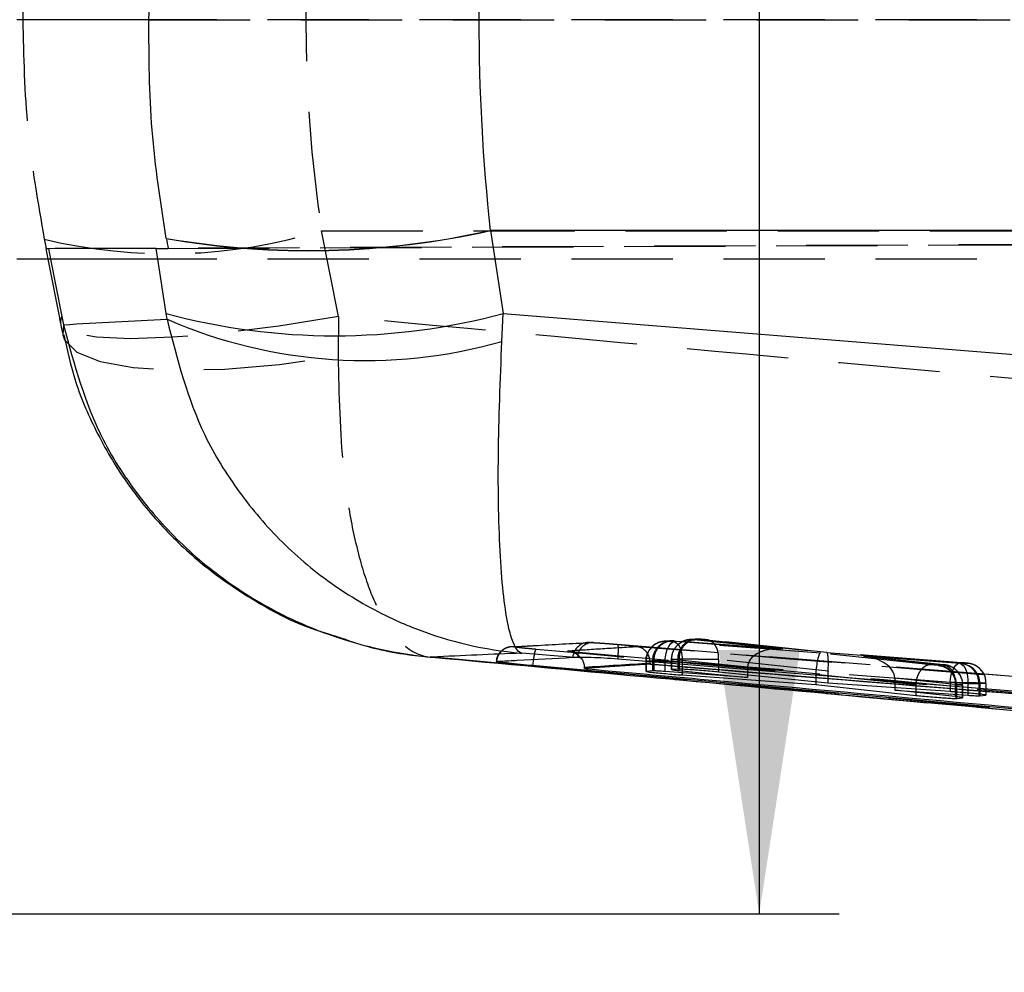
# Model space of a CAD drawing. Extents: x 31 to 406, y 23 to 283.
# Tile 12 of 30: x 165 to 177, y 145 to 156. Entities that reach past the tile are written whole.
import ezdxf

# ---------------------------------------------------------------- set-up
doc = ezdxf.new("R2010")
doc.units = 0
doc.linetypes.add('HIDDEN', pattern=[1.905, 1.27, -0.635])
doc.layers.get('0').update_dxf_attribs({"linetype": 'CONTINUOUS'})
doc.styles.add('SLDTEXTSTYLE0', font='TXT', dxfattribs={"width": 0.75})
doc.dimstyles.new('SLDDIMSTYLE0', dxfattribs={"dimtxt": 3.5, "dimasz": 3.302, "dimexe": 0, "dimexo": 0.0625, "dimgap": 0.875, "dimtad": 1, "dimdec": 0, "dimrnd": 1e-09, "dimzin": 12, "dimtxsty": 'SLDTEXTSTYLE0', "dimsah": 1, "dimcen": 0.09, "dimazin": 3, "dimtfac": 1, "dimtdec": 0, "dimtofl": 0, "dimtmove": 0, "dimatfit": 3, "dimtolj": 1, "dimtzin": 12})
doc.dimstyles.new('SLDDIMSTYLE1', dxfattribs={"dimtxt": 3.5, "dimasz": 3.302, "dimexe": 0, "dimexo": 0.0625, "dimgap": 0.875, "dimtad": 1, "dimdec": 3, "dimrnd": 1e-09, "dimzin": 12, "dimtxsty": 'SLDTEXTSTYLE0', "dimsah": 1, "dimcen": 0.09, "dimazin": 3, "dimtfac": 1, "dimtdec": 3, "dimtofl": 0, "dimtmove": 0, "dimatfit": 3, "dimtolj": 1, "dimtzin": 12})

# ---------------------------------------------------------------- blocks, each defined once
blk = doc.blocks.new('_D_3')
at = {"color": 179, "linetype": 'CONTINUOUS'}
for p, q in [((226.075, 155.441), (226.075, 108.887)), ((42.625, 151.437), (42.625, 108.887)), ((42.625, 109.887), (226.075, 109.887))]:
    blk.add_line(p, q, dxfattribs=at)
for points in [[(42.625, 109.887), (45.927, 109.379), (45.927, 110.395)], [(226.075, 109.887), (222.773, 110.395), (222.773, 109.379)]]:
    blk.add_solid(points, dxfattribs=at)
at = {"color": 179, "linetype": 'CONTINUOUS', "insert": (129.359, 114.399, 0.1), "char_height": 3.5, "attachment_point": 1, "style": 'SLDTEXTSTYLE0'}
blk.add_mtext('184', dxfattribs=at)
blk = doc.blocks.new('_D_6')
at = {"color": 179, "linetype": 'CONTINUOUS'}
for p, q in [((174.411, 167.641), (174.411, 192.727)), ((150.27, 167.641), (175.411, 167.641)), ((174.411, 167.641), (174.411, 145.241)), ((150.27, 145.241), (175.411, 145.241))]:
    blk.add_line(p, q, dxfattribs=at)
for points in [[(174.411, 167.641), (173.903, 164.339), (174.919, 164.339)], [(174.411, 145.241), (174.919, 148.543), (173.903, 148.543)]]:
    blk.add_solid(points, dxfattribs=at)
at = {"color": 179, "linetype": 'CONTINUOUS', "insert": (169.899, 180.832, 7.369), "char_height": 3.5, "attachment_point": 1, "rotation": 90, "style": 'SLDTEXTSTYLE0'}
blk.add_mtext('22,4', dxfattribs=at)
blk = doc.blocks.new('_D_7')
at = {"color": 179, "linetype": 'CONTINUOUS'}
for p, q in [((186.19, 173.991), (186.19, 190.788)), ((147.77, 173.991), (187.19, 173.991)), ((186.19, 138.891), (186.19, 173.991)), ((147.77, 138.891), (187.19, 138.891))]:
    blk.add_line(p, q, dxfattribs=at)
for points in [[(186.19, 173.991), (185.682, 170.689), (186.698, 170.689)], [(186.19, 138.891), (186.698, 142.193), (185.682, 142.193)]]:
    blk.add_solid(points, dxfattribs=at)
at = {"color": 179, "linetype": 'CONTINUOUS', "insert": (181.679, 182.772, 7.369), "char_height": 3.5, "attachment_point": 1, "rotation": 90, "style": 'SLDTEXTSTYLE0'}
blk.add_mtext('35', dxfattribs=at)

msp = doc.modelspace()

# ---------------------------------------------------------------- linework, layer by layer
at = {"color": 7, "linetype": 'CONTINUOUS'}
for p, q in [((166.762484, 156.441319), (165.106604, 156.441319)), ((204.952152, 153.800811), (171.041677, 153.800811)), ((171.042049, 153.798402), (171.202188, 152.760306)), ((166.981855, 153.698562), (166.981259, 153.701839)), ((167.026872, 153.441319), (165.106604, 153.441319)), ((165.497666, 153.441319), (165.655194, 152.641578)), ((166.991049, 152.68852), (166.980428, 152.75943)), ((171.18608, 152.411291), (171.202188, 152.760306)), ((171.202188, 152.760306), (204.627806, 150.073444)), ((165.671652, 152.721198), (165.692268, 152.61983)), ((172.0977, 148.452826), (171.434937, 148.505792)), ((172.07483, 148.453008), (172.0977, 148.452826)), ((172.134729, 148.452043), (172.0977, 148.452826)), ((171.571513, 148.34955), (171.543291, 148.352159)), ((171.571513, 148.350571), (171.572057, 148.350561)), ((171.571513, 148.350571), (171.571513, 148.34955)), ((197.338851, 146.030297), (171.571513, 148.34955)), ((172.219919, 148.312096), (172.219792, 148.329458)), ((173.044098, 148.365466), (172.219919, 148.312096)), ((173.044162, 148.381258), (173.044098, 148.367007)), ((173.044098, 148.367007), (173.044098, 148.365466)), ((201.535666, 146.0458), (173.044098, 148.365466)), ((173.389504, 148.306427), (173.311716, 148.30084)), ((173.311716, 148.30084), (173.311779, 148.300119)), ((173.40753, 148.306333), (173.389504, 148.306427)), ((173.074731, 148.283146), (172.992429, 148.276753)), ((172.992429, 148.276753), (172.99406, 148.275839)), ((173.089677, 148.283165), (173.074731, 148.283146)), ((174.266172, 148.199998), (173.229163, 148.274763)), ((173.404028, 148.288179), (174.266172, 148.199998)), ((173.445245, 148.231692), (175.118694, 148.110966)), ((175.272202, 148.128918), (173.902565, 148.268289)), ((174.266172, 148.23129), (174.266172, 148.199998)), ((175.118694, 148.144538), (175.118694, 148.110966)), ((175.118694, 148.110966), (176.372101, 147.976777)), ((176.802402, 148.023324), (175.272202, 148.128918)), ((176.109457, 148.071142), (176.109457, 148.041393)), ((176.866738, 147.960691), (176.109457, 148.041393)), ((176.109457, 148.041393), (177.025182, 147.978277)), ((176.874058, 147.959828), (176.874058, 147.937683)), ((176.874058, 147.937683), (176.883915, 147.93806)), ((176.883915, 147.958665), (176.883915, 147.93806)), ((176.883915, 147.93806), (176.957508, 147.946659)), ((177.163696, 147.9928), (177.163696, 147.97104)), ((177.163696, 147.97104), (177.176071, 147.971374)), ((177.176071, 147.971374), (177.252093, 147.979693))]:
    msp.add_line(p, q, dxfattribs=at)
at = {"color": 7, "linetype": 'HIDDEN'}
for p, q in [((166.762484, 156.441319), (211.544925, 156.441319)), ((213.334793, 156.441319), (166.762484, 156.441319)), ((165.476387, 153.574575), (219.044799, 153.810038)), ((167.00449, 153.574574), (211.948374, 153.772329)), ((169.139186, 152.721198), (168.927179, 153.797525)), ((168.927179, 153.797525), (193.674775, 153.797525)), ((165.471444, 153.574444), (165.497666, 153.441319)), ((166.854726, 153.574304), (165.503612, 153.574304)), ((165.503612, 153.574304), (165.529808, 153.441319)), ((166.875241, 153.441319), (166.854726, 153.574304)), ((213.334793, 153.441319), (167.026872, 153.441319)), ((169.139186, 152.721198), (169.133356, 152.224492)), ((168.946719, 148.768751), (169.118235, 148.714124)), ((173.620825, 148.680578), (173.54312, 148.675368)), ((173.581479, 148.674947), (173.659162, 148.680155)), ((174.707083, 148.555918), (173.598489, 148.672557)), ((173.659162, 148.680155), (173.662292, 148.680122)), ((173.751445, 148.672754), (175.253542, 148.514367)), ((175.254611, 148.514345), (173.756031, 148.67236)), ((172.327889, 148.637427), (185.294388, 147.598925)), ((172.6346, 148.616083), (185.294388, 147.598925)), ((173.223739, 148.653956), (173.218598, 148.653557)), ((173.306038, 148.659473), (173.223739, 148.653956)), ((173.262076, 148.653533), (173.223739, 148.653956)), ((173.262076, 148.653533), (173.344372, 148.659051)), ((175.178205, 148.506359), (173.343615, 148.645416)), ((173.344372, 148.659051), (173.346991, 148.659038)), ((173.346991, 148.659038), (173.371935, 148.657444)), ((174.697837, 148.556682), (173.369279, 148.657707)), ((173.371935, 148.657444), (174.707083, 148.555918)), ((170.286225, 148.463336), (171.456517, 148.354713)), ((173.309514, 148.425787), (173.309514, 148.300119)), ((173.389504, 148.431137), (173.311716, 148.425922)), ((173.311716, 148.425933), (173.311716, 148.425922)), ((173.311716, 148.425922), (173.311716, 148.30084)), ((173.389504, 148.431137), (173.389504, 148.306427)), ((173.40753, 148.431107), (173.40753, 148.306333)), ((173.902644, 148.423788), (173.902565, 148.423716)), ((173.902565, 148.423716), (173.902565, 148.268289)), ((175.273238, 148.279268), (173.902644, 148.423788)), ((176.565608, 148.360385), (175.178205, 148.506359)), ((175.253542, 148.514367), (176.945181, 148.385735)), ((176.942525, 148.385999), (175.254425, 148.514361)), ((176.923288, 148.374119), (175.716778, 148.465532)), ((175.716778, 148.465532), (176.714284, 148.360308)), ((176.718922, 148.359909), (175.727846, 148.464455)), ((172.990074, 148.404361), (172.990074, 148.275839)), ((173.074731, 148.410034), (172.992429, 148.404516)), ((172.992429, 148.404516), (172.992429, 148.276753)), ((173.074731, 148.410034), (173.074731, 148.283146)), ((173.089677, 148.410022), (173.089677, 148.283165)), ((174.266172, 148.329572), (173.229163, 148.408417)), ((173.229163, 148.408417), (173.229163, 148.274763)), ((173.404028, 148.42361), (173.404028, 148.42351)), ((173.404028, 148.42361), (174.266187, 148.3329)), ((173.404028, 148.42351), (173.404028, 148.306351)), ((173.445245, 148.396399), (175.119946, 148.269462)), ((173.445245, 148.396399), (173.445245, 148.259185)), ((174.266172, 148.329572), (174.266172, 148.23129)), ((176.658736, 148.353096), (176.653867, 148.353065)), ((176.731081, 148.357947), (176.658736, 148.353096)), ((176.947521, 148.372594), (176.923288, 148.374119)), ((176.942525, 148.385999), (176.945181, 148.385735)), ((176.949655, 148.372598), (176.947521, 148.372594)), ((177.02567, 148.377693), (176.949655, 148.372598)), ((175.118694, 148.243213), (176.372101, 148.111337)), ((175.118694, 148.243213), (175.118694, 148.144538)), ((176.802402, 148.136718), (175.272202, 148.253074)), ((175.272202, 148.253074), (175.272202, 148.128918)), ((176.109435, 148.194485), (177.025182, 148.12511)), ((176.109457, 148.191116), (176.109457, 148.071142)), ((176.866738, 148.111232), (176.109457, 148.191116)), ((176.372101, 148.111337), (176.372224, 148.111386)), ((176.372101, 148.111337), (176.372101, 148.013404)), ((176.802402, 148.136718), (176.802402, 148.023324)), ((176.866738, 148.111316), (176.866738, 148.111232)), ((176.866738, 148.111232), (176.866738, 147.960691)), ((176.874058, 148.104028), (176.883915, 148.104092)), ((176.874058, 148.104028), (176.874058, 148.103981)), ((176.874058, 148.103981), (176.874058, 147.959828)), ((176.883915, 148.103995), (176.957508, 148.108923)), ((176.883915, 148.104092), (176.883915, 148.103995)), ((176.883915, 148.103995), (176.883915, 147.958665)), ((176.957508, 148.108923), (176.957508, 147.948054)), ((176.959799, 147.947594), (176.959799, 148.109056)), ((177.025182, 148.12511), (177.025182, 148.005883)), ((177.163696, 148.12358), (177.163696, 147.9928)), ((177.176071, 148.12358), (177.252093, 148.128676)), ((177.176071, 148.12358), (177.176071, 147.991461)), ((177.252093, 148.128676), (177.252093, 147.979693)), ((177.254477, 147.980728), (177.254477, 148.128834))]:
    msp.add_line(p, q, dxfattribs=at)
at = {"color": 8, "linetype": 'CONTINUOUS'}
for p, q in [((165.529808, 153.441319), (165.671652, 152.721198)), ((166.980428, 152.75943), (166.875241, 153.441319)), ((165.655123, 152.641937), (165.671652, 152.721198)), ((165.692268, 152.61983), (165.685767, 152.491232)), ((171.572057, 148.350561), (172.241444, 148.289747)), ((173.404028, 148.306351), (173.404028, 148.288179)), ((173.445245, 148.259185), (173.445245, 148.231692)), ((176.372101, 148.013404), (176.372101, 147.976777)), ((176.957508, 147.948054), (176.957508, 147.946659)), ((177.025182, 148.005883), (177.025182, 147.978277)), ((177.176071, 147.991461), (177.176071, 147.971374))]:
    msp.add_line(p, q, dxfattribs=at)
at = {"color": 7, "linetype": 'HIDDEN', "flags": 128}
for points in [[(169.139186, 152.721198), (168.391706, 152.603307), (167.690331, 152.515841), (167.060988, 152.462033), (166.526949, 152.443873), (166.107958, 152.462033), (165.819505, 152.515841), (165.672255, 152.603307), (165.655123, 152.641937)], [(165.685767, 152.491232), (165.706103, 152.432512), (165.861191, 152.277078), (166.151991, 152.159082), (166.56811, 152.082739), (167.094676, 152.050778), (167.71288, 152.064342), (168.400632, 152.122944), (169.133356, 152.224492)], [(173.229163, 148.408417), (173.234606, 148.458882), (173.244832, 148.507259), (173.25942, 148.551549), (173.277767, 148.589921), (173.299113, 148.620788), (173.322579, 148.642872), (173.347192, 148.655262), (173.371935, 148.657444)], [(173.343615, 148.645416), (173.366172, 148.638202), (173.38716, 148.622383), (173.405828, 148.598523), (173.421515, 148.567471), (173.433659, 148.530332), (173.441833, 148.488426), (173.445741, 148.443246), (173.445245, 148.396399)], [(176.802402, 148.136718), (176.807845, 148.187181), (176.818071, 148.235558), (176.832659, 148.279847), (176.85101, 148.318216), (176.872356, 148.349082), (176.895825, 148.371166), (176.920438, 148.383554), (176.942525, 148.385999)], [(176.923288, 148.374119), (176.945897, 148.366902), (176.96693, 148.351082), (176.985642, 148.327222), (177.001366, 148.296171), (177.013544, 148.259034), (177.02174, 148.217131), (177.025666, 148.171954), (177.025182, 148.12511)]]:
    msp.add_lwpolyline(points, dxfattribs=at)
at = {"color": 7, "linetype": 'CONTINUOUS', "flags": 128}
msp.add_lwpolyline([(185.297025, 147.406236), (184.92545, 147.436346), (183.312857, 147.567012), (176.862435, 148.089486), (172.637583, 148.431449)], dxfattribs=at)
at = {"color": 7, "linetype": 'HIDDEN'}
for centre, radius, start, end in [((166.995471, 160.122691), 6.613564, 256.5104565, 286.9826932), ((173.638031, 148.432523), 0.248532, 85.1225861, 180.3195061), ((173.649016, 148.438877), 0.241611, 86.8502264, 181.8428641), ((173.57809, 147.138595), 1.543976, 83.5391486, 87.4861366), ((172.275852, 148.437415), 0.201622, 85.5835844, 175.564576), ((172.324187, 148.447962), 0.189502, 88.8805029, 178.7660238), ((173.241215, 148.405797), 0.24879, 95.2157813, 180.29514), ((173.323252, 148.411425), 0.248524, 85.1250731, 180.3208576), ((173.33232, 148.416746), 0.242735, 86.5349263, 181.5872307), ((176.708199, 148.109962), 0.249038, 17.1817401, 84.7281378), ((176.919092, 148.129574), 0.244677, 358.5962392, 83.32773), ((176.926533, 148.124133), 0.249538, 359.8729981, 84.6833812), ((177.00307, 148.13015), 0.248573, 23.1286, 84.7834833)]:
    msp.add_arc(centre, radius, start, end, dxfattribs=at)
at = {"color": 7, "linetype": 'CONTINUOUS'}
for centre, radius, start, end in [((168.75976, 164.077905), 10.527383, 260.2737826, 282.5188113), ((168.758029, 164.074798), 10.527158, 260.2864174, 282.5308065), ((169.089676, 160.624968), 8.14344, 254.988562, 285.0352192), ((169.474623, 158.391756), 6.220534, 246.4684433, 285.9697739)]:
    msp.add_arc(centre, radius, start, end, dxfattribs=at)
at = {"color": 7, "linetype": 'HIDDEN'}
for centre, major_axis, ratio, start_param, end_param in [((181.709426, 156.441319), (0, 15.225), 0.852507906, 1.396263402, 1.745329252), ((168.085743, 161.310102), (-7.140908, 39.017504), 0.101475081, 1.748713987, 1.751771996), ((169.605941, 153.592279), (4.134498, 0.017835), 0.000541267, 3.092679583, 3.26641789), ((170.92771, 153.592279), (4.105272, 0.017833), 0.000548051, 3.267092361, 3.440514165), ((174.685471, 148.306901), (0.418684, -0.037936), 0.594558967, 1.573050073, 3.189392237), ((173.688583, 148.426584), (0.301434, -0.004464), 0.003308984, 2.771787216, 3.017437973), ((175.156595, 148.257342), (0.022532, 0.249009), 0.150448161, 0.024387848, 1.535723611), ((175.231929, 148.26535), (0.02259, 0.249003), 0.159916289, 4.782812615, 6.307592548), ((175.695167, 148.216515), (0.413666, -0.037481), 0.601771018, 0.061820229, 1.573076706), ((173.375477, 148.405329), (0.303136, -0.004612), 0.003399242, 2.799827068, 3.01545476), ((173.377101, 148.405172), (0.304946, -0.004769), 0.003494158, 2.077353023, 2.801009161), ((174.456203, 148.324335), (-0.009327, 0.250507), 0.757674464, 1.508409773, 1.521693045), ((176.637127, 148.104079), (-0.009175, 0.249834), 0.98713235, 4.676203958, 6.158314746), ((175.346062, 148.237407), (-0.029, 0.249419), 0.904149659, 1.337894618, 1.442902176), ((175.460747, 148.247951), (-0.008868, 0.250516), 0.751785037, 1.41889883, 1.523747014), ((175.882825, 148.196719), (-0.027165, 0.249584), 0.901492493, 4.592238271, 4.605673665), ((176.875201, 148.128297), (0.303317, -0.004627), 0.003408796, 5.229667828, 5.971894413), ((176.873419, 148.128455), (0.305057, -0.004778), 0.003499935, 5.970677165, 6.157297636)]:
    msp.add_ellipse(centre, major_axis=major_axis, ratio=ratio, start_param=start_param, end_param=end_param, dxfattribs=at)
at = {"color": 7, "linetype": 'CONTINUOUS'}
for centre, major_axis, ratio, start_param, end_param in [((180.404977, 156.441319), (0, 15.225), 0.624458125, 1.396482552, 1.745110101), ((182.078595, 155.737184), (7.999978, 7.963516), 0.97819958, 2.521772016, 2.521991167), ((169.618181, 162.081276), (-7.167024, 43.362823), 0.091753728, 1.750150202, 1.753064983)]:
    msp.add_ellipse(centre, major_axis=major_axis, ratio=ratio, start_param=start_param, end_param=end_param, dxfattribs=at)
at = {"color": 7, "linetype": 'HIDDEN'}
for points, knots in [([(165.472148, 159.217217), (165.387684, 158.761079), (165.217787, 157.843565), (165.193977, 156.91051), (165.182004, 156.441319)], [0, 0, 0, 0, 0.49714466, 1, 1, 1, 1]), ([(165.182004, 156.441319), (165.192233, 155.98227), (165.212799, 155.059369), (165.372482, 154.149088), (165.452739, 153.69158)], [0, 0, 0, 0, 0.4973984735, 1, 1, 1, 1]), ([(193.747448, 150.498043), (187.640265, 151.040652), (179.436653, 151.769524), (171.235091, 152.527498), (169.139186, 152.721198)], [0, 0, 0, 0, 0.7444504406, 1, 1, 1, 1]), ([(169.133356, 152.224492), (169.144604, 151.742339), (169.162039, 150.994989), (169.291687, 150.139503), (169.431818, 149.55124), (169.614058, 149.068343), (169.789259, 148.781199), (170.017012, 148.535994), (170.181999, 148.459902), (170.314125, 148.455299), (170.315617, 148.455247)], [0, 0, 0, 0, 0.229276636, 0.355385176, 0.485109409, 0.615120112, 0.748945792, 0.805132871, 0.997798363, 1, 1, 1, 1]), ([(173.543026, 148.675367), (173.543359, 148.675391), (173.543951, 148.675434), (173.54418, 148.675449), (173.543832, 148.675426), (173.542744, 148.67535), (173.540131, 148.675156), (173.532203, 148.674464), (173.510798, 148.671678), (173.47256, 148.661995), (173.417267, 148.635448), (173.36068, 148.584354), (173.317547, 148.510192), (173.31311, 148.45378), (173.31093, 148.426069)], [0, 0, 0, 0, 0.0045309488, 0.0080554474, 0.0117901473, 0.0163222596, 0.0235034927, 0.0382637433, 0.0840476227, 0.1936980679, 0.3471601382, 0.5604853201, 0.7841000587, 1, 1, 1, 1]), ([(173.311716, 148.425933), (173.31443, 148.454045), (173.319859, 148.510269), (173.362559, 148.585077), (173.425461, 148.642018), (173.493237, 148.669822), (173.546522, 148.676853), (173.572096, 148.675458), (173.581479, 148.674947)], [0, 0, 0, 0, 0.203217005, 0.406432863, 0.609648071, 0.81285887, 0.931340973, 1, 1, 1, 1]), ([(173.404028, 148.42361), (173.405663, 148.440395), (173.408933, 148.473965), (173.422522, 148.522271), (173.441871, 148.566565), (173.466824, 148.60503), (173.496215, 148.636162), (173.528863, 148.658454), (173.563525, 148.671914), (173.586834, 148.672343), (173.598489, 148.672557)], [0, 0, 0, 0, 0.124998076, 0.2499987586, 0.3749990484, 0.4999974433, 0.6250004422, 0.7499964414, 0.8749990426, 1, 1, 1, 1]), ([(173.598489, 148.672557), (173.595054, 148.672931), (173.588513, 148.673642), (173.583939, 148.674255), (173.581048, 148.674734), (173.581297, 148.674857), (173.581479, 148.674947)], [0, 0, 0, 0, 0.299495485, 0.570480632, 0.686276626, 1, 1, 1, 1]), ([(173.650043, 148.68093), (173.648801, 148.680972), (173.643299, 148.681161), (173.633033, 148.681261), (173.623902, 148.680745), (173.620229, 148.680537)], [0, 0, 0, 0, 0.148354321, 0.657416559, 1, 1, 1, 1]), ([(173.662288, 148.680122), (173.664998, 148.679991), (173.670417, 148.679729), (173.684727, 148.678711), (173.701846, 148.677353), (173.72051, 148.675744), (173.738023, 148.674126), (173.747199, 148.673188), (173.751445, 148.672754)], [0, 0, 0, 0, 0.1664707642, 0.3328481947, 0.5011097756, 0.673245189, 0.8488176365, 1, 1, 1, 1]), ([(173.902644, 148.423788), (173.90227, 148.451819), (173.901523, 148.507881), (173.875791, 148.582478), (173.835067, 148.639216), (173.79736, 148.662117), (173.769016, 148.670663), (173.75902, 148.671852), (173.751445, 148.672754)], [0, 0, 0, 0, 0.22115035, 0.442299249, 0.663449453, 0.884601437, 0.91255733, 1, 1, 1, 1]), ([(171.305256, 148.584848), (171.299201, 148.584308), (171.282716, 148.582838), (171.243088, 148.573111), (171.191768, 148.546352), (171.144647, 148.495802), (171.117699, 148.441561), (171.117838, 148.408879), (171.117874, 148.4004)], [0, 0, 0, 0, 0.08017425, 0.218275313, 0.409569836, 0.668266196, 0.913940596, 1, 1, 1, 1]), ([(171.337338, 148.584509), (171.323382, 148.584934), (171.295469, 148.585783), (171.254424, 148.575991), (171.216224, 148.558505), (171.182455, 148.533282), (171.154541, 148.501625), (171.133829, 148.464829), (171.122643, 148.430602), (171.119917, 148.409076), (171.118954, 148.40147)], [0, 0, 0, 0, 0.132513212, 0.265033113, 0.397543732, 0.530054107, 0.662568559, 0.795084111, 0.927594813, 1, 1, 1, 1]), ([(171.614868, 148.5527), (171.591603, 148.554862), (171.533139, 148.560295), (171.448825, 148.568797), (171.377291, 148.576797), (171.334431, 148.582629), (171.336371, 148.583884), (171.337338, 148.584509)], [0, 0, 0, 0, 0.141850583, 0.356458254, 0.570481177, 0.785872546, 1, 1, 1, 1]), ([(171.337334, 148.584509), (171.35469, 148.585609), (171.441471, 148.591105), (171.759423, 148.610572), (172.060124, 148.626324), (172.291377, 148.638438)], [0, 0, 0, 0, 0.054586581, 0.272932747, 1, 1, 1, 1]), ([(171.614868, 148.5527), (171.612151, 148.550699), (171.607277, 148.547109), (171.598257, 148.520666), (171.589205, 148.482419), (171.583595, 148.444516), (171.581043, 148.427268)], [0, 0, 0, 0, 0.262296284, 0.470511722, 0.759042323, 1, 1, 1, 1]), ([(197.380217, 146.238676), (191.418565, 146.768227), (182.829311, 147.53118), (174.241905, 148.313404), (171.614868, 148.5527)], [0, 0, 0, 0, 0.694082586, 1, 1, 1, 1]), ([(172.883836, 148.585007), (172.738472, 148.576561), (172.447189, 148.559636), (172.155991, 148.539765), (172.010114, 148.52981)], [0, 0, 0, 0, 0.499047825, 1, 1, 1, 1]), ([(172.291374, 148.638438), (172.298684, 148.638427), (172.30706, 148.638414), (172.325537, 148.637539), (172.327889, 148.637427)], [0, 0, 0, 0, 0.872719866, 1, 1, 1, 1]), ([(172.327889, 148.637427), (172.335573, 148.637035), (172.361772, 148.635696), (172.426497, 148.631609), (172.526182, 148.62457), (172.598489, 148.61891), (172.6346, 148.616083)], [0, 0, 0, 0, 0.12127425, 0.413489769, 0.707087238, 1, 1, 1, 1]), ([(172.634834, 148.616065), (172.636878, 148.613257), (172.640967, 148.607642), (172.643005, 148.560945), (172.641781, 148.498778), (172.63878, 148.451973), (172.637464, 148.431459)], [0, 0, 0, 0, 0.264527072, 0.529055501, 0.793582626, 1, 1, 1, 1]), ([(201.898204, 146.227597), (197.034619, 146.624231), (187.363465, 147.412931), (177.691706, 148.195826), (172.883836, 148.585007)], [0, 0, 0, 0, 0.502896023, 1, 1, 1, 1]), ([(173.044162, 148.381258), (173.042929, 148.400318), (173.04047, 148.438328), (173.018629, 148.494083), (172.978794, 148.547436), (172.93012, 148.576133), (172.895731, 148.583757), (172.884434, 148.584944), (172.883836, 148.585007)], [0, 0, 0, 0, 0.15722032, 0.313515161, 0.54251134, 0.851211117, 0.992132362, 1, 1, 1, 1]), ([(173.218475, 148.653116), (173.204978, 148.651439), (173.167455, 148.646778), (173.107636, 148.620698), (173.045483, 148.569263), (173.003663, 148.495244), (172.984911, 148.434766), (172.990312, 148.40442), (172.990436, 148.403729)], [0, 0, 0, 0, 0.110244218, 0.306481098, 0.519043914, 0.75040092, 0.994312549, 1, 1, 1, 1]), ([(173.343615, 148.645416), (173.340498, 148.645657), (173.331744, 148.646334), (173.315803, 148.647673), (173.29704, 148.64937), (173.280777, 148.650962), (173.268771, 148.652278), (173.261659, 148.653218), (173.261937, 148.653428), (173.262076, 148.653533)], [0, 0, 0, 0, 0.086604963, 0.243225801, 0.393115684, 0.558566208, 0.702002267, 0.850975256, 1, 1, 1, 1]), ([(173.333468, 148.659889), (173.332273, 148.659924), (173.326369, 148.660097), (173.316774, 148.660099), (173.308516, 148.659618), (173.306113, 148.659479)], [0, 0, 0, 0, 0.152527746, 0.753443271, 1, 1, 1, 1]), ([(172.010114, 148.52981), (176.236298, 148.149463), (184.675837, 147.389925), (193.116729, 146.644448), (197.33076, 146.272277)], [0, 0, 0, 0, 0.500760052, 1, 1, 1, 1]), ([(172.010114, 148.52981), (172.010867, 148.529754), (172.024442, 148.528741), (172.068253, 148.521352), (172.125214, 148.50035), (172.157915, 148.463121), (172.168085, 148.451542)], [0, 0, 0, 0, 0.012897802, 0.232611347, 0.761330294, 1, 1, 1, 1]), ([(173.311716, 148.425933), (173.311713, 148.425933), (173.307939, 148.425933), (173.309354, 148.425719), (173.324511, 148.425229), (173.350301, 148.424786), (173.383421, 148.42351), (173.404014, 148.42351), (173.404028, 148.42351)], [0, 0, 0, 0, 0.000211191, 0.320884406, 0.435625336, 0.70191509, 0.999784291, 1, 1, 1, 1]), ([(173.902565, 148.423716), (173.902551, 148.423716), (173.880581, 148.424174), (173.827819, 148.425087), (173.732511, 148.426736), (173.629701, 148.428343), (173.533778, 148.429719), (173.455887, 148.430656), (173.418281, 148.431105), (173.40754, 148.431105), (173.407534, 148.431105)], [0, 0, 0, 0, 0.000102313, 0.150852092, 0.322523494, 0.491938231, 0.65999888, 0.828969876, 0.999901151, 1, 1, 1, 1]), ([(171.456517, 148.354713), (173.196419, 148.191804), (176.820016, 147.852522), (180.444842, 147.531565), (182.329176, 147.364718)], [0, 0, 0, 0, 0.480158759, 1, 1, 1, 1]), ([(172.992429, 148.404516), (172.992426, 148.404516), (172.988201, 148.404516), (172.991267, 148.404123), (173.02946, 148.403359), (173.097061, 148.401856), (173.186006, 148.400414), (173.290747, 148.398592), (173.378415, 148.397494), (173.428111, 148.396399), (173.445228, 148.396399), (173.445245, 148.396399)], [0, 0, 0, 0, 0.000089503, 0.152212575, 0.308389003, 0.443161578, 0.610971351, 0.758201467, 0.911939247, 0.999910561, 1, 1, 1, 1]), ([(176.565608, 148.360385), (176.553999, 148.360167), (176.530782, 148.35973), (176.496262, 148.346258), (176.463751, 148.323961), (176.434499, 148.292822), (176.40968, 148.254353), (176.390461, 148.210057), (176.377003, 148.161747), (176.373817, 148.128174), (176.372224, 148.111386)], [0, 0, 0, 0, 0.125003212, 0.250002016, 0.374997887, 0.499999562, 0.624998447, 0.750001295, 0.874999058, 1, 1, 1, 1]), ([(176.653867, 148.353065), (176.652994, 148.353104), (176.649536, 148.353262), (176.640045, 148.353867), (176.623889, 148.355086), (176.604763, 148.356671), (176.585396, 148.358413), (176.572413, 148.359677), (176.566659, 148.360275), (176.565608, 148.360385)], [0, 0, 0, 0, 0.058636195, 0.232291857, 0.409198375, 0.585993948, 0.779331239, 0.959687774, 1, 1, 1, 1]), ([(176.653867, 148.353065), (176.656124, 148.352834), (176.666781, 148.351744), (176.703868, 148.345056), (176.763024, 148.319975), (176.824332, 148.263087), (176.866059, 148.18831), (176.871392, 148.132122), (176.874058, 148.104028)], [0, 0, 0, 0, 0.019294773, 0.091100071, 0.318477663, 0.545697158, 0.772847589, 1, 1, 1, 1]), ([(176.956544, 148.109127), (176.957517, 148.117295), (176.961773, 148.152984), (176.941376, 148.21038), (176.905389, 148.269115), (176.863308, 148.308627), (176.822701, 148.333457), (176.78767, 148.347399), (176.7613, 148.354031), (176.744976, 148.356754), (176.732942, 148.358384), (176.722074, 148.35958), (176.71401, 148.360428), (176.711919, 148.360648)], [0, 0, 0, 0, 0.060763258, 0.265519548, 0.431370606, 0.571534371, 0.688690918, 0.782508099, 0.851264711, 0.888925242, 0.916208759, 0.978264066, 1, 1, 1, 1]), ([(176.714284, 148.360308), (176.718354, 148.359861), (176.726489, 148.358967), (176.731632, 148.358192), (176.731242, 148.358018), (176.731081, 148.357947)], [0, 0, 0, 0, 0.370539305, 0.740580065, 1, 1, 1, 1]), ([(176.714284, 148.360308), (176.721565, 148.359457), (176.731644, 148.35828), (176.760248, 148.349847), (176.798578, 148.326752), (176.839602, 148.270008), (176.865542, 148.195411), (176.866339, 148.139347), (176.866738, 148.111316)], [0, 0, 0, 0, 0.083184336, 0.115159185, 0.336371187, 0.557580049, 0.778789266, 1, 1, 1, 1]), ([(177.251709, 148.128975), (177.250691, 148.153882), (177.248672, 148.203258), (177.216362, 148.266443), (177.176146, 148.313484), (177.134433, 148.344059), (177.096564, 148.362202), (177.066306, 148.371566), (177.045205, 148.375678), (177.032714, 148.377466), (177.020031, 148.379001), (177.001369, 148.380927), (176.975274, 148.383336), (176.954092, 148.385117), (176.943134, 148.385947), (176.939683, 148.386209)], [0, 0, 0, 0, 0.156699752, 0.310643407, 0.439252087, 0.547750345, 0.6365479, 0.704699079, 0.749490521, 0.774100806, 0.806271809, 0.869509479, 0.920441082, 0.97494713, 1, 1, 1, 1]), ([(176.945181, 148.385735), (176.948109, 148.385509), (176.95658, 148.384853), (176.972158, 148.383546), (176.990488, 148.381888), (177.006791, 148.380298), (177.01891, 148.378973), (177.026153, 148.378009), (177.025831, 148.377799), (177.02567, 148.377693)], [0, 0, 0, 0, 0.081464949, 0.235741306, 0.385936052, 0.54414843, 0.694186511, 0.847091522, 1, 1, 1, 1]), ([(172.241444, 148.289747), (174.645608, 148.070802), (183.010459, 147.309024), (191.376977, 146.56603), (197.338851, 146.036582)], [0, 0, 0, 0, 0.287412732, 1, 1, 1, 1]), ([(177.252093, 148.128676), (177.252096, 148.128676), (177.256313, 148.128676), (177.253379, 148.129055), (177.214868, 148.12991), (177.146351, 148.131324), (177.055956, 148.132855), (176.952788, 148.134502), (176.866588, 148.135905), (176.818458, 148.136432), (176.80242, 148.136718), (176.802402, 148.136718)], [0, 0, 0, 0, 0.00008998, 0.152770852, 0.307994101, 0.454537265, 0.615269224, 0.765157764, 0.917449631, 0.999910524, 1, 1, 1, 1]), ([(176.957508, 148.108923), (176.957511, 148.108923), (176.960686, 148.108923), (176.960467, 148.1092), (176.932324, 148.109956), (176.891692, 148.110796), (176.866753, 148.111315), (176.866738, 148.111316)], [0, 0, 0, 0, 0.000213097, 0.272356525, 0.636031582, 0.999782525, 1, 1, 1, 1])]:
    msp.add_open_spline(points, degree=3, knots=knots, dxfattribs=at)
at = {"color": 7, "linetype": 'CONTINUOUS'}
for points, knots in [([(166.762484, 156.441319), (166.774038, 156.903156), (166.797272, 157.831882), (166.964068, 158.745571), (167.04792, 159.204901)], [0, 0, 0, 0, 0.497279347, 1, 1, 1, 1]), ([(166.981259, 153.701839), (166.910733, 154.153007), (166.768957, 155.05996), (166.764649, 155.979306), (166.762484, 156.441319)], [0, 0, 0, 0, 0.497454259, 1, 1, 1, 1]), ([(165.645024, 152.693784), (165.654159, 152.645681), (165.66718, 152.577126), (165.682256, 152.511072), (165.686754, 152.491367)], [0, 0, 0, 0, 0.701673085, 1, 1, 1, 1]), ([(165.692268, 152.61983), (165.908843, 152.632709), (166.341274, 152.658422), (166.774698, 152.678498), (166.991049, 152.68852)], [0, 0, 0, 0, 0.500830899, 1, 1, 1, 1]), ([(165.692268, 152.61983), (165.827867, 152.123249), (166.039116, 151.349629), (166.639466, 150.441673), (167.218968, 149.799955), (167.909843, 149.262874), (168.538831, 148.923479), (169.326831, 148.615175), (169.879486, 148.494559), (170.310746, 148.455686), (170.315617, 148.455247)], [0, 0, 0, 0, 0.229270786, 0.357178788, 0.485098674, 0.616982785, 0.748877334, 0.805124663, 0.997798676, 1, 1, 1, 1]), ([(166.991049, 152.68852), (167.118132, 152.19106), (167.315312, 151.419206), (167.879852, 150.513277), (168.4237, 149.873304), (169.07477, 149.334555), (169.655111, 149.000549), (170.424346, 148.673536), (170.97692, 148.544635), (171.430283, 148.506187), (171.434937, 148.505792)], [0, 0, 0, 0, 0.227614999, 0.353165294, 0.478725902, 0.609099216, 0.739482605, 0.787120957, 0.997814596, 1, 1, 1, 1]), ([(165.695669, 152.491423), (165.73953, 152.297359), (165.836811, 151.866943), (166.11396, 151.233901), (166.491345, 150.606503), (166.960382, 150.039841), (167.503611, 149.542802), (168.122896, 149.131699), (168.610885, 148.871769), (168.898783, 148.783456), (168.946719, 148.768751)], [0, 0, 0, 0, 0.1146284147, 0.2542356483, 0.3971843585, 0.5374100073, 0.6796984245, 0.8236561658, 0.9706381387, 1, 1, 1, 1]), ([(171.434937, 148.505792), (171.434401, 148.505915), (171.382254, 148.517873), (171.324114, 148.614113), (171.253565, 148.894957), (171.206378, 149.19373), (171.164785, 149.692204), (171.143198, 150.297663), (171.137504, 151.166643), (171.167043, 151.923497), (171.18608, 152.411291)], [0, 0, 0, 0, 0.002185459, 0.212878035, 0.26050526, 0.39089321, 0.521271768, 0.646831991, 0.772382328, 1, 1, 1, 1]), ([(169.118235, 148.714124), (169.256188, 148.666666), (169.636219, 148.53593), (170.064508, 148.474976), (170.347239, 148.451861), (170.37555, 148.449546)], [0, 0, 0, 0, 0.338978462, 0.933809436, 1, 1, 1, 1]), ([(171.434937, 148.505792), (171.248377, 148.498135), (170.876916, 148.482888), (170.502159, 148.464433), (170.315617, 148.455247)], [0, 0, 0, 0, 0.502232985, 1, 1, 1, 1]), ([(170.315617, 148.455247), (172.078619, 148.292959), (179.956897, 147.567746), (187.834123, 146.869097), (193.948583, 146.326792)], [0, 0, 0, 0, 0.2237800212, 1, 1, 1, 1]), ([(171.118961, 148.401471), (171.136354, 148.402522), (171.223314, 148.407775), (171.541921, 148.42638), (171.843164, 148.441432), (172.074834, 148.453008)], [0, 0, 0, 0, 0.0545862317, 0.2729310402, 1, 1, 1, 1]), ([(171.581043, 148.427268), (171.580519, 148.424034), (171.576815, 148.401188), (171.574255, 148.373947), (171.572057, 148.350561)], [0, 0, 0, 0, 0.141544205, 1, 1, 1, 1]), ([(172.637583, 148.431449), (172.580266, 148.435549), (172.4641, 148.443857), (172.301827, 148.449408), (172.192924, 148.451182), (172.148559, 148.451838), (172.134729, 148.452043)], [0, 0, 0, 0, 0.284203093, 0.576000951, 0.867824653, 1, 1, 1, 1]), ([(172.168085, 148.451542), (172.174794, 148.445262), (172.193262, 148.427973), (172.213395, 148.385544), (172.217655, 148.348194), (172.219792, 148.329458)], [0, 0, 0, 0, 0.221380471, 0.609434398, 1, 1, 1, 1]), ([(171.543291, 148.352159), (171.486552, 148.357559), (171.373076, 148.368357), (171.235233, 148.383002), (171.142744, 148.394244), (171.110066, 148.400002), (171.116742, 148.401105), (171.118958, 148.401471)], [0, 0, 0, 0, 0.222622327, 0.445234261, 0.667638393, 0.88967616, 1, 1, 1, 1]), ([(171.543291, 148.352159), (171.552663, 148.351661), (171.562055, 148.351162), (171.571494, 148.350572), (171.571513, 148.350571)], [0, 0, 0, 0, 0.997895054, 1, 1, 1, 1]), ([(172.219792, 148.329458), (172.219836, 148.329461), (172.359334, 148.338429), (172.630313, 148.357481), (172.908322, 148.373267), (173.044141, 148.381256), (173.044162, 148.381258)], [0, 0, 0, 0, 0.000155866, 0.500279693, 0.99992233, 1, 1, 1, 1]), ([(172.219919, 148.312096), (172.235489, 148.310691), (172.786268, 148.261011), (175.477909, 148.018579), (183.792371, 147.273869), (191.572471, 146.587107), (197.211379, 146.089351)], [0, 0, 0, 0, 0.0018693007, 0.0661232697, 0.3231391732, 1, 1, 1, 1]), ([(173.044098, 148.367007), (177.787387, 147.983161), (187.284615, 147.214605), (196.781549, 146.439147), (201.535857, 146.052228), (201.536441, 146.05218)], [0, 0, 0, 0, 0.499408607, 0.999938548, 1, 1, 1, 1]), ([(173.902565, 148.268289), (173.87523, 148.270925), (173.820561, 148.276195), (173.71757, 148.285019), (173.61317, 148.293311), (173.51791, 148.300194), (173.445994, 148.304744), (173.419309, 148.305846), (173.40753, 148.306333)], [0, 0, 0, 0, 0.173117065, 0.34621458, 0.519530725, 0.692394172, 0.864220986, 1, 1, 1, 1]), ([(172.996854, 148.274276), (173.007256, 148.272711), (173.028014, 148.269588), (173.097916, 148.261972), (173.187858, 148.25317), (173.290825, 148.243949), (173.379724, 148.236608), (173.427948, 148.23299), (173.445245, 148.231692)], [0, 0, 0, 0, 0.178094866, 0.355402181, 0.537700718, 0.71732, 0.898610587, 1, 1, 1, 1]), ([(173.229163, 148.274763), (173.200893, 148.276745), (173.14435, 148.280711), (173.105132, 148.282703), (173.091444, 148.283112), (173.089677, 148.283165)], [0, 0, 0, 0, 0.465488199, 0.931024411, 1, 1, 1, 1]), ([(173.311842, 148.299378), (173.319138, 148.298112), (173.333965, 148.295538), (173.380427, 148.290658), (173.404028, 148.288179)], [0, 0, 0, 0, 0.492036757, 1, 1, 1, 1]), ([(176.372101, 147.976777), (176.399547, 147.973916), (176.454437, 147.968194), (176.557593, 147.958825), (176.662023, 147.950193), (176.757015, 147.943262), (176.834552, 147.93855), (176.860832, 147.937973), (176.874058, 147.937683)], [0, 0, 0, 0, 0.166806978, 0.333604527, 0.500608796, 0.6670963, 0.832450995, 1, 1, 1, 1]), ([(177.250461, 147.980728), (177.250727, 147.981222), (177.251413, 147.982501), (177.213953, 147.987546), (177.146839, 147.994839), (177.055876, 148.003407), (176.953459, 148.012125), (176.865869, 148.018904), (176.818686, 148.02219), (176.802402, 148.023324)], [0, 0, 0, 0, 0.101790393, 0.263547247, 0.425059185, 0.588538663, 0.750766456, 0.913986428, 1, 1, 1, 1]), ([(176.957557, 147.947594), (176.957943, 147.947868), (176.959414, 147.948914), (176.933654, 147.9531), (176.889216, 147.958141), (176.866738, 147.960691)], [0, 0, 0, 0, 0.149686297, 0.569883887, 1, 1, 1, 1]), ([(177.025182, 147.978277), (177.053074, 147.976465), (177.10886, 147.972842), (177.148141, 147.971232), (177.161499, 147.971067), (177.163696, 147.97104)], [0, 0, 0, 0, 0.455198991, 0.910430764, 1, 1, 1, 1])]:
    msp.add_open_spline(points, degree=3, knots=knots, dxfattribs=at)

# ---------------------------------------------------------------- dimensions: what is measured, and where the dimension line sits
at = {"color": 179, "linetype": 'CONTINUOUS'}
for base, p1, p2, dimstyle, picture, middle in [((174.410943, 145.241319), (149.270073, 167.641319), (149.270073, 145.241319), 'SLDDIMSTYLE1', '_D_6', (174.410943, 186.77987)), ((186.190412, 173.991319), (146.770073, 138.891319), (146.770073, 173.991319), 'SLDDIMSTYLE0', '_D_7', (186.190412, 186.77987))]:
    dim = msp.add_linear_dim(base=base, p1=p1, p2=p2, angle=90, dimstyle=dimstyle, dxfattribs=at)
    dim.commit()
    dim.dimension.update_dxf_attribs({"geometry": picture, "text_midpoint": middle, "dimtype": 160})
dim = msp.add_linear_dim(base=(226.074698, 109.887354), p1=(42.625221, 152.437354), p2=(226.074698, 156.441319), dimstyle='SLDDIMSTYLE0', dxfattribs=at)
dim.commit()
dim.dimension.update_dxf_attribs({"geometry": '_D_3', "text_midpoint": (134.660521, 109.887354), "dimtype": 160})

doc.saveas('drawing.dxf')
